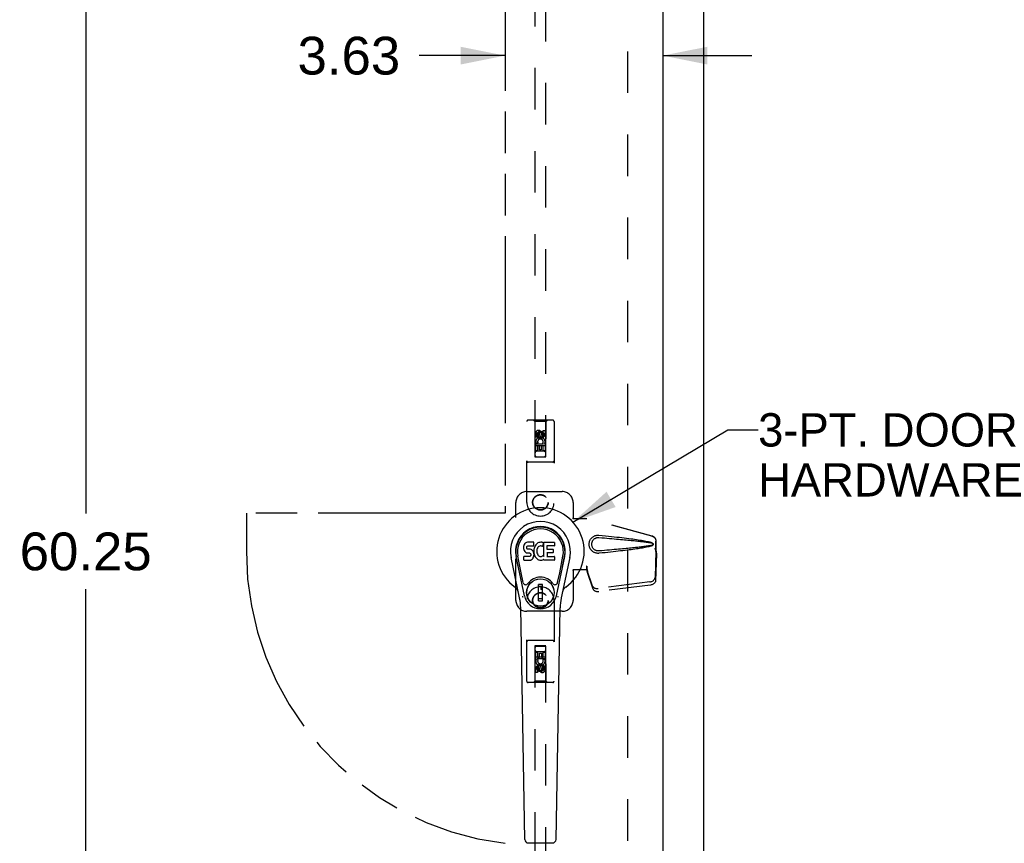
# Model space of a CAD drawing. Header units: inches. Extents: x 0 to 173, y 0 to 112.
# Tile 4 of 13: x 64 to 87, y 36 to 55. Entities that reach past the tile are written whole.
import ezdxf

# ---------------------------------------------------------------- set-up
doc = ezdxf.new("R2010")
doc.units = ezdxf.units.IN
doc.header["$LTSCALE"] = 9.537
doc.header["$MEASUREMENT"] = 0
doc.linetypes.add('HIDDEN', pattern=[0.2, 0.1, -0.1])
doc.linetypes.add('PHANTOM', pattern=[0.8, 0.45, -0.05, 0.1, -0.05, 0.1, -0.05])
doc.layers.get('0').update_dxf_attribs({"linetype": 'CONTINUOUS'})
for name, color, linetype in [('02___PRT_ALL_AXES', 7, 'CONTINUOUS'), ('AVAILABLE_DOOR_SPACE', 7, 'CONTINUOUS'), ('DEFAULT_2', 8, 'HIDDEN'), ('DIMENSIONS', 7, 'CONTINUOUS')]:
    doc.layers.add(name, color=color, linetype=linetype)
doc.styles.get("Standard").update_dxf_attribs({"font": 'arial.ttf'})
doc.dimstyles.new('DIMSTYLE_2', dxfattribs={"dimtxt": 0.867, "dimasz": 1.02, "dimexe": 0.09, "dimexo": 0.07, "dimgap": 0.0425, "dimtad": 0, "dimtih": 1, "dimtoh": 1, "dimzin": 4, "dimdsep": 46, "dimtxsty": 'Standard', "dimblk": '_FILLED', "dimblk1": '_FILLED', "dimblk2": '_FILLED', "dimcen": 0.09, "dimazin": 1, "dimtfac": 1, "dimtdec": 3, "dimtofl": 0, "dimtmove": 0, "dimatfit": 3, "dimldrblk": '_FILLED', "dimfxl": 0, "dimtolj": 1, "dimtzin": 4, "dimarcsym": 0})
doc.dimstyles.get("Standard").update_dxf_attribs({"dimtxt": 0.867, "dimasz": 1.02, "dimexe": 0.09, "dimexo": 0.07, "dimgap": 0.09, "dimtad": 0, "dimtih": 1, "dimtoh": 1, "dimdec": 3, "dimzin": 4, "dimdsep": 46, "dimtxsty": 'Standard', "dimblk": '_FILLED', "dimblk1": '_FILLED', "dimblk2": '_FILLED', "dimcen": 0.09, "dimadec": 3, "dimazin": 1, "dimtp": 0.001, "dimtm": 0.001, "dimtfac": 1, "dimtdec": 3, "dimtofl": 0, "dimtmove": 0, "dimatfit": 3, "dimldrblk": '_FILLED', "dimfxl": 0, "dimtolj": 1, "dimtzin": 4, "dimarcsym": 0})

# ---------------------------------------------------------------- blocks, each defined once
blk = doc.blocks.new('_FILLED')
at = {"color": 0, "linetype": 'ByBlock'}
blk.add_solid([(0, 0), (-1, 0.2), (-1, -0.2)], dxfattribs=at)
blk = doc.blocks.new('*D13')
at = {"layer": 'DIMENSIONS', "color": 2, "linetype": 'Continuous'}
for p, q in [((75.54, 54.07), (73.569, 54.07)), ((79.165, 54.07), (81.205, 54.07))]:
    blk.add_line(p, q, dxfattribs=at)
at = {"layer": 'DIMENSIONS', "color": 2, "linetype": 'Continuous', "xscale": 1.02, "yscale": 1.02, "zscale": 1.02}
blk.add_blockref('_FILLED', (75.54, 54.07), dxfattribs=at)
at = {"layer": 'DIMENSIONS', "color": 2, "linetype": 'Continuous', "xscale": 1.02, "yscale": 1.02, "zscale": 1.02, "rotation": 180}
blk.add_blockref('_FILLED', (79.165, 54.07), dxfattribs=at)
at = {"layer": 'DIMENSIONS', "color": 2, "linetype": 'Continuous', "insert": (73.135, 54.503), "char_height": 0.867, "width": 2.35605, "attachment_point": 3, "line_spacing_factor": 0.9}
blk.add_mtext('3.63', dxfattribs=at)
blk = doc.blocks.new('*D15')
at = {"layer": 'DIMENSIONS', "color": 2, "linetype": 'Continuous'}
for p, q in [((65.916, 72.813), (65.916, 43.555)), ((65.916, 12.563), (65.916, 41.821))]:
    blk.add_line(p, q, dxfattribs=at)
at = {"layer": 'DIMENSIONS', "color": 2, "linetype": 'Continuous', "xscale": 1.02, "yscale": 1.02, "zscale": 1.02}
for p, rotation in [((65.916, 72.813), 90), ((65.916, 12.563), 270)]:
    blk.add_blockref('_FILLED', p, dxfattribs=dict(at, rotation=rotation))
at = {"layer": 'DIMENSIONS', "color": 2, "linetype": 'Continuous', "insert": (65.916, 43.122), "char_height": 0.867, "width": 3.02967, "attachment_point": 2, "line_spacing_factor": 0.9}
blk.add_mtext('60.25', dxfattribs=at)

msp = doc.modelspace()

# ---------------------------------------------------------------- linework, layer by layer
at = {"color": 3, "linetype": 'Continuous'}
for p, q in [((80.103, 4.792), (80.103, 76.584)), ((79.165, 73.834), (79.165, 11.542))]:
    msp.add_line(p, q, dxfattribs=at)
at = {"color": 7, "linetype": 'Continuous'}
for p, q in [((75.968, 42.802), (75.967, 42.779)), ((75.967, 42.779), (75.967, 42.755)), ((75.967, 42.755), (75.971, 42.731)), ((75.974, 42.826), (75.968, 42.802)), ((75.971, 42.731), (75.98, 42.709)), ((75.983, 42.848), (75.974, 42.826)), ((75.996, 42.868), (75.983, 42.848)), ((76.005, 42.876), (75.996, 42.868)), ((76.015, 42.883), (76.005, 42.876)), ((76.036, 42.892), (76.015, 42.883)), ((76.06, 42.9), (76.036, 42.892)), ((76.038, 42.782), (76.04, 42.797)), ((76.038, 42.767), (76.038, 42.782)), ((76.038, 42.759), (76.038, 42.767)), ((76.041, 42.752), (76.038, 42.759)), ((76.04, 42.797), (76.044, 42.804)), ((76.045, 42.746), (76.041, 42.752)), ((76.044, 42.804), (76.049, 42.809)), ((76.051, 42.742), (76.045, 42.746)), ((76.049, 42.809), (76.064, 42.813)), ((76.066, 42.738), (76.051, 42.742)), ((76.199, 42.9), (76.06, 42.9)), ((76.064, 42.813), (76.078, 42.814)), ((76.09, 42.739), (76.066, 42.738)), ((76.078, 42.814), (76.191, 42.814)), ((76.114, 42.737), (76.09, 42.739)), ((76.137, 42.732), (76.114, 42.737)), ((76.148, 42.728), (76.137, 42.732)), ((76.158, 42.721), (76.148, 42.728)), ((76.175, 42.704), (76.158, 42.721)), ((76.191, 42.814), (76.197, 42.815)), ((76.197, 42.815), (76.199, 42.82)), ((76.201, 42.857), (76.199, 42.9)), ((76.199, 42.82), (76.2, 42.833)), ((76.203, 42.736), (76.199, 42.691)), ((76.2, 42.833), (76.201, 42.857)), ((76.208, 42.757), (76.203, 42.736)), ((76.214, 42.779), (76.208, 42.757)), ((76.222, 42.8), (76.214, 42.779)), ((76.233, 42.819), (76.222, 42.8)), ((76.246, 42.837), (76.233, 42.819)), ((76.261, 42.854), (76.246, 42.837)), ((76.277, 42.869), (76.261, 42.854)), ((76.272, 42.734), (76.269, 42.707)), ((76.276, 42.746), (76.272, 42.734)), ((76.282, 42.758), (76.276, 42.746)), ((76.295, 42.882), (76.277, 42.869)), ((76.296, 42.781), (76.282, 42.758)), ((76.315, 42.891), (76.295, 42.882)), ((76.304, 42.792), (76.296, 42.781)), ((76.315, 42.799), (76.304, 42.792)), ((76.337, 42.896), (76.315, 42.891)), ((76.34, 42.81), (76.315, 42.799)), ((76.359, 42.898), (76.337, 42.896)), ((76.353, 42.813), (76.34, 42.81)), ((76.366, 42.813), (76.353, 42.813)), ((76.382, 42.898), (76.359, 42.898)), ((76.379, 42.81), (76.366, 42.813)), ((76.392, 42.805), (76.379, 42.81)), ((76.393, 42.896), (76.382, 42.898)), ((76.404, 42.893), (76.393, 42.896)), ((76.424, 42.875), (76.398, 42.807)), ((76.422, 42.881), (76.404, 42.893)), ((76.432, 42.898), (76.669, 42.898)), ((76.432, 42.572), (76.432, 42.898)), ((76.503, 42.81), (76.503, 42.742)), ((76.669, 42.814), (76.507, 42.814)), ((76.507, 42.738), (76.638, 42.738)), ((76.643, 42.733), (76.643, 42.66)), ((76.674, 42.893), (76.674, 42.819)), ((75.876, 41.619), (75.679, 42.545)), ((75.987, 41.666), (75.794, 42.569)), ((75.843, 42.343), (75.798, 42.57)), ((75.91, 42.196), (75.836, 42.577)), ((75.969, 42.493), (75.969, 42.568)), ((76.033, 42.573), (75.974, 42.572)), ((75.974, 42.488), (76.118, 42.488)), ((75.98, 42.709), (75.992, 42.689)), ((75.992, 42.689), (76.009, 42.672)), ((76.009, 42.672), (76.029, 42.659)), ((76.029, 42.659), (76.04, 42.654)), ((76.094, 42.573), (76.033, 42.573)), ((76.04, 42.654), (76.052, 42.652)), ((76.052, 42.652), (76.099, 42.652)), ((76.109, 42.574), (76.094, 42.573)), ((76.099, 42.652), (76.107, 42.651)), ((76.107, 42.651), (76.114, 42.649)), ((76.115, 42.578), (76.109, 42.574)), ((76.114, 42.649), (76.12, 42.644)), ((76.121, 42.583), (76.115, 42.578)), ((76.118, 42.488), (76.13, 42.49)), ((76.12, 42.644), (76.125, 42.638)), ((76.13, 42.595), (76.121, 42.583)), ((76.125, 42.638), (76.131, 42.625)), ((76.133, 42.602), (76.13, 42.595)), ((76.13, 42.49), (76.141, 42.494)), ((76.131, 42.625), (76.133, 42.61)), ((76.133, 42.61), (76.133, 42.602)), ((76.141, 42.494), (76.161, 42.508)), ((76.161, 42.508), (76.178, 42.524)), ((76.188, 42.684), (76.175, 42.704)), ((76.178, 42.524), (76.185, 42.534)), ((76.185, 42.534), (76.19, 42.545)), ((76.198, 42.662), (76.188, 42.684)), ((76.19, 42.545), (76.199, 42.568)), ((76.204, 42.639), (76.198, 42.662)), ((76.199, 42.691), (76.2, 42.669)), ((76.199, 42.568), (76.205, 42.591)), ((76.2, 42.669), (76.203, 42.647)), ((76.203, 42.647), (76.207, 42.625)), ((76.206, 42.615), (76.204, 42.639)), ((76.205, 42.591), (76.206, 42.615)), ((76.207, 42.625), (76.214, 42.604)), ((76.214, 42.604), (76.236, 42.565)), ((76.236, 42.565), (76.248, 42.546)), ((76.248, 42.546), (76.263, 42.53)), ((76.263, 42.53), (76.28, 42.515)), ((76.269, 42.707), (76.268, 42.68)), ((76.268, 42.68), (76.269, 42.667)), ((76.269, 42.667), (76.273, 42.654)), ((76.273, 42.654), (76.283, 42.629)), ((76.28, 42.515), (76.297, 42.501)), ((76.283, 42.629), (76.296, 42.606)), ((76.296, 42.606), (76.305, 42.596)), ((76.297, 42.501), (76.307, 42.496)), ((76.305, 42.596), (76.315, 42.587)), ((76.307, 42.496), (76.317, 42.492)), ((76.315, 42.587), (76.326, 42.58)), ((76.317, 42.492), (76.339, 42.486)), ((76.326, 42.58), (76.338, 42.575)), ((76.338, 42.575), (76.352, 42.572)), ((76.352, 42.572), (76.365, 42.572)), ((76.365, 42.572), (76.378, 42.574)), ((76.378, 42.574), (76.391, 42.578)), ((76.383, 42.487), (76.405, 42.494)), ((76.391, 42.578), (76.403, 42.583)), ((76.403, 42.583), (76.414, 42.591)), ((76.405, 42.494), (76.424, 42.505)), ((76.421, 42.59), (76.432, 42.572)), ((76.434, 42.506), (76.424, 42.506)), ((76.424, 42.505), (76.424, 42.506)), ((76.434, 42.493), (76.434, 42.506)), ((76.67, 42.488), (76.439, 42.488)), ((76.504, 42.651), (76.504, 42.574)), ((76.638, 42.656), (76.508, 42.656)), ((76.508, 42.569), (76.67, 42.569)), ((76.674, 42.565), (76.674, 42.493)), ((76.719, 41.666), (76.911, 42.569)), ((76.795, 42.196), (76.87, 42.577)), ((77.027, 42.545), (76.829, 41.619)), ((76.863, 42.343), (76.907, 42.57)), ((76.339, 42.486), (76.361, 42.484)), ((76.361, 42.484), (76.383, 42.487)), ((75.958, 41.971), (75.91, 42.196)), ((76.747, 41.971), (76.795, 42.196)), ((76.398, 41.931), (76.307, 41.931)), ((76.307, 41.557), (76.307, 41.931)), ((76.307, 41.891), (76.398, 41.891)), ((76.359, 41.891), (76.359, 41.813)), ((76.398, 41.813), (76.359, 41.813)), ((76.398, 41.557), (76.398, 41.931)), ((76.398, 41.596), (76.307, 41.596)), ((75.995, 36.073), (75.902, 41.393)), ((76.307, 41.557), (76.398, 41.557)), ((76.711, 36.073), (76.803, 41.393)), ((76.074, 35.995), (76.632, 35.995))]:
    msp.add_line(p, q, dxfattribs=at)
for points in [[(75.954, 41.635), (75.953, 41.641), (75.951, 41.646), (75.95, 41.652), (75.948, 41.658)], [(76.757, 41.658), (76.756, 41.652), (76.754, 41.646), (76.753, 41.641), (76.751, 41.635)]]:
    msp.add_lwpolyline(points, dxfattribs=at)
for radius in [0.317, 0.313]:
    msp.add_circle((76.353, 41.744), radius, dxfattribs=at)
for centre, radius, start, end in [((76.353, 42.688), 1.004, 305.5066, 234.4934), ((76.353, 42.688), 0.689, 347.9703, 192.0297), ((76.353, 42.688), 0.571, 347.9703, 192.0297), ((76.353, 42.678), 0.527, 348.9402, 191.0594), ((76.393, 42.809), 0.00448, 246.1578, 339.0016), ((76.42, 42.877), 0.00448, 339.0016, 51.8729), ((76.507, 42.81), 0.00448, 90, 180), ((76.507, 42.742), 0.00448, 180, 270), ((76.638, 42.733), 0.00448, 0, 90), ((76.669, 42.893), 0.00448, 0, 90), ((76.669, 42.819), 0.00448, 270, 360), ((75.974, 42.568), 0.00448, 90, 180.0119), ((75.974, 42.493), 0.00483, 180, 270), ((76.417, 42.587), 0.00448, 34.0893, 127.3444), ((76.439, 42.493), 0.00448, 180, 270), ((76.508, 42.651), 0.00448, 90, 180), ((76.508, 42.574), 0.00448, 180, 270), ((76.638, 42.66), 0.00448, 270, 360), ((76.67, 42.565), 0.00448, 0, 90), ((76.67, 42.493), 0.00448, 270, 360), ((76.353, 41.744), 0.354, 35.4237, 144.5763), ((75.655, 41.711), 0.197, 12.0297, 54.4934), ((76.016, 41.983), 0.0591, 192.0297, 324.5763), ((76.69, 41.983), 0.0591, 215.4237, 347.9703), ((77.05, 41.711), 0.197, 125.5066, 167.9703), ((74.721, 41.372), 1.181, 1, 12.0297), ((76.353, 41.744), 0.374, 192.0297, 347.9703), ((77.984, 41.372), 1.181, 167.9703, 179), ((76.074, 36.074), 0.0787, 181, 270), ((76.632, 36.074), 0.0787, 270, 359)]:
    msp.add_arc(centre, radius, start, end, dxfattribs=at)
msp.add_ellipse((76.353, 42.678), major_axis=(0, 0.565), ratio=0.999848, start_param=-1.76365, end_param=1.76365, dxfattribs=at)
at = {"layer": '02___PRT_ALL_AXES', "color": 8, "linetype": 'HIDDEN'}
for p, q in [((76.417, 45.467), (76.459, 45.467)), ((76.417, 45.375), (76.417, 45.467)), ((76.459, 45.467), (76.459, 45.375)), ((76.246, 45.311), (76.246, 45.403)), ((76.289, 45.311), (76.246, 45.311)), ((76.289, 45.403), (76.289, 45.311)), ((76.332, 45.375), (76.332, 45.403)), ((76.373, 45.417), (76.373, 45.371)), ((76.246, 45.155), (76.424, 45.155)), ((76.246, 44.999), (76.246, 45.155)), ((76.289, 44.999), (76.246, 44.999)), ((76.294, 45.179), (76.255, 45.162)), ((76.331, 45.112), (76.289, 45.112)), ((76.289, 45.112), (76.289, 44.999)), ((76.331, 45.02), (76.331, 45.112)), ((76.373, 45.02), (76.331, 45.02)), ((76.417, 45.112), (76.373, 45.112)), ((76.373, 45.112), (76.373, 45.02)), ((76.424, 45.155), (76.405, 45.168)), ((76.417, 44.999), (76.417, 45.112)), ((76.459, 44.999), (76.417, 44.999)), ((76.449, 45.158), (76.447, 45.155)), ((76.447, 45.155), (76.459, 45.155)), ((76.459, 45.155), (76.459, 44.999)), ((76.246, 40.378), (76.289, 40.378)), ((76.246, 40.222), (76.246, 40.378)), ((76.289, 40.378), (76.289, 40.264)), ((76.289, 40.264), (76.332, 40.264)), ((76.332, 40.356), (76.374, 40.356)), ((76.332, 40.264), (76.332, 40.356)), ((76.374, 40.356), (76.374, 40.264)), ((76.374, 40.264), (76.417, 40.264)), ((76.417, 40.378), (76.459, 40.378)), ((76.417, 40.264), (76.417, 40.378)), ((76.459, 40.378), (76.459, 40.222)), ((76.258, 40.222), (76.246, 40.222)), ((76.257, 40.218), (76.258, 40.222)), ((76.459, 40.222), (76.282, 40.222)), ((76.282, 40.222), (76.3, 40.209)), ((76.332, 39.959), (76.332, 40.005)), ((76.411, 40.197), (76.45, 40.214)), ((76.417, 40.065), (76.459, 40.065)), ((76.417, 39.973), (76.417, 40.065)), ((76.459, 40.065), (76.459, 39.973)), ((76.246, 39.909), (76.246, 40.002)), ((76.289, 39.909), (76.246, 39.909)), ((76.289, 40.002), (76.289, 39.909)), ((76.373, 40.002), (76.373, 39.973))]:
    msp.add_line(p, q, dxfattribs=at)
for centre, radius in [((76.353, 45.361), 0.085), ((76.353, 43.813), 0.172), ((76.353, 41.563), 0.172), ((76.353, 40.016), 0.085)]:
    msp.add_circle(centre, radius, dxfattribs=at)
for centre, radius, start, end in [((76.31, 45.403), 0.0644, 12.2995, 180.0775), ((76.353, 45.204), 0.107, 334.2636, 203.4027), ((76.31, 45.403), 0.0219, 359.9011, 180), ((76.353, 45.204), 0.0639, 324.8895, 203.4026), ((76.396, 45.375), 0.0635, 180, 360), ((76.395, 45.375), 0.0219, 190.307, 360), ((76.353, 40.172), 0.107, 154.2636, 23.4027), ((76.31, 40.002), 0.0635, 0, 180), ((76.353, 40.172), 0.0639, 144.8895, 23.4026), ((76.311, 40.002), 0.0219, 10.307, 180), ((76.395, 39.973), 0.0644, 192.2995, 0.0775), ((76.395, 39.973), 0.0219, 179.9011, 360)]:
    msp.add_arc(centre, radius, start, end, dxfattribs=at)
at = {"layer": 'AVAILABLE_DOOR_SPACE', "color": 4, "linetype": 'PHANTOM'}
for p, q in [((75.54, 72.813), (75.54, 43.563)), ((75.54, 43.563), (69.603, 43.563)), ((69.603, 43.563), (69.603, 42.688))]:
    msp.add_line(p, q, dxfattribs=at)
msp.add_arc((76.353, 42.688), 6.75, 180, 263.0865, dxfattribs=at)
at = {"layer": 'DEFAULT_2', "color": 8, "linetype": 'HIDDEN'}
for p, q in [((78.353, 73.24), (78.353, 12.136)), ((76.228, 72.861), (76.228, 44.859)), ((76.478, 44.859), (76.478, 72.861)), ((76.04, 43.813), (76.04, 45.671)), ((76.635, 45.701), (76.07, 45.701)), ((76.223, 45.671), (76.193, 45.701)), ((76.483, 45.671), (76.223, 45.671)), ((76.223, 45.671), (76.226, 44.861)), ((76.479, 44.861), (76.483, 45.671)), ((76.483, 45.671), (76.513, 45.701)), ((76.665, 45.671), (76.665, 43.813)), ((76.353, 45.433), (76.29, 45.396)), ((76.415, 45.396), (76.353, 45.433)), ((76.353, 45.433), (76.353, 45.421)), ((76.29, 45.396), (76.3, 45.391)), ((76.29, 45.396), (76.29, 45.324)), ((76.29, 45.324), (76.3, 45.33)), ((76.29, 45.324), (76.353, 45.288)), ((76.353, 45.421), (76.3, 45.391)), ((76.3, 45.391), (76.3, 45.33)), ((76.3, 45.33), (76.353, 45.3)), ((76.405, 45.391), (76.353, 45.421)), ((76.353, 45.3), (76.405, 45.33)), ((76.353, 45.288), (76.415, 45.324)), ((76.353, 45.288), (76.353, 45.3)), ((76.415, 45.396), (76.405, 45.391)), ((76.405, 45.33), (76.405, 45.391)), ((76.415, 45.324), (76.405, 45.33)), ((76.415, 45.324), (76.415, 45.396)), ((76.48, 45.111), (76.225, 45.111)), ((76.438, 44.986), (76.268, 44.986)), ((76.226, 44.861), (76.479, 44.861)), ((76.228, 44.862), (76.478, 44.862)), ((76.228, 44.859), (76.478, 44.859)), ((76.635, 44.736), (76.07, 44.736)), ((76.04, 44.063), (76.853, 44.063)), ((75.79, 41.563), (75.79, 43.813)), ((77.103, 43.813), (77.103, 43.46)), ((77.1, 43.443), (77.103, 43.46)), ((77.1, 43.443), (77.421, 43.443)), ((77.107, 43.443), (77.103, 43.46)), ((78.91, 43.041), (77.413, 43.443)), ((78.918, 43.041), (77.421, 43.443)), ((78.981, 42.772), (79.003, 42.69)), ((78.989, 42.772), (79.01, 42.69)), ((79.003, 42.69), (79.003, 42.92)), ((79.004, 42.718), (79.013, 42.662)), ((79.01, 42.69), (79.01, 42.92)), ((79.002, 42.702), (78.983, 42.087)), ((79.016, 42.631), (78.996, 42.016)), ((79.002, 42.702), (79.016, 42.631)), ((79.01, 42.69), (79.003, 42.69)), ((79.013, 42.662), (79.014, 42.651)), ((79.014, 42.651), (79.015, 42.641)), ((79.015, 42.641), (79.016, 42.631)), ((77.421, 42.263), (77.1, 42.263)), ((77.1, 42.263), (77.103, 42.246)), ((77.107, 42.263), (77.103, 42.246)), ((77.421, 42.351), (77.413, 42.351)), ((77.413, 42.351), (77.413, 42.263)), ((77.551, 41.893), (77.419, 42.276)), ((77.433, 42.205), (77.419, 42.276)), ((77.421, 42.351), (77.421, 42.263)), ((77.103, 42.246), (77.103, 41.563)), ((77.565, 41.822), (77.433, 42.205)), ((78.865, 41.988), (77.678, 41.835)), ((78.879, 41.917), (77.692, 41.764)), ((76.04, 39.706), (76.04, 41.563)), ((76.665, 41.563), (76.665, 39.706)), ((76.853, 41.313), (76.04, 41.313)), ((76.635, 40.641), (76.07, 40.641)), ((76.226, 40.516), (76.223, 39.706)), ((76.226, 40.516), (76.479, 40.516)), ((76.478, 40.517), (76.228, 40.517)), ((76.228, 40.517), (76.228, 12.516)), ((76.478, 40.514), (76.228, 40.514)), ((76.478, 12.516), (76.478, 40.517)), ((76.483, 39.706), (76.479, 40.516)), ((76.225, 40.266), (76.48, 40.266)), ((76.268, 40.391), (76.438, 40.391)), ((76.353, 40.088), (76.29, 40.052)), ((76.29, 40.052), (76.3, 40.046)), ((76.29, 40.052), (76.29, 39.98)), ((76.353, 40.077), (76.3, 40.046)), ((76.3, 40.046), (76.3, 39.986)), ((76.415, 40.052), (76.353, 40.088)), ((76.353, 40.088), (76.353, 40.077)), ((76.405, 40.046), (76.353, 40.077)), ((76.415, 40.052), (76.405, 40.046)), ((76.405, 39.986), (76.405, 40.046)), ((76.415, 39.98), (76.415, 40.052)), ((76.29, 39.98), (76.3, 39.986)), ((76.29, 39.98), (76.353, 39.944)), ((76.3, 39.986), (76.353, 39.955)), ((76.353, 39.955), (76.405, 39.986)), ((76.353, 39.944), (76.415, 39.98)), ((76.353, 39.944), (76.353, 39.955)), ((76.415, 39.98), (76.405, 39.986)), ((76.635, 39.676), (76.07, 39.676)), ((76.223, 39.706), (76.193, 39.676)), ((76.483, 39.706), (76.223, 39.706)), ((76.483, 39.706), (76.513, 39.676))]:
    msp.add_line(p, q, dxfattribs=at)
for points in [[(77.697, 42.645), (77.684, 42.644), (77.671, 42.644), (77.658, 42.645), (77.645, 42.647), (77.632, 42.649), (77.62, 42.652), (77.608, 42.656), (77.596, 42.661), (77.584, 42.666), (77.572, 42.673), (77.561, 42.68), (77.55, 42.688), (77.538, 42.698), (77.527, 42.709), (77.516, 42.722), (77.506, 42.736), (77.496, 42.751), (77.488, 42.767), (77.482, 42.784), (77.477, 42.801), (77.473, 42.818), (77.471, 42.835), (77.47, 42.852), (77.471, 42.87), (77.473, 42.887), (77.476, 42.904), (77.481, 42.921), (77.488, 42.938), (77.496, 42.954), (77.505, 42.969), (77.515, 42.983), (77.526, 42.996), (77.537, 43.007), (77.549, 43.017), (77.56, 43.026), (77.571, 43.033), (77.583, 43.04), (77.595, 43.045), (77.607, 43.05), (77.619, 43.054), (77.632, 43.057), (77.645, 43.06), (77.658, 43.061)], [(77.697, 42.699), (77.687, 42.698), (77.678, 42.698), (77.668, 42.699), (77.659, 42.7), (77.65, 42.702), (77.641, 42.705), (77.632, 42.707), (77.623, 42.711), (77.615, 42.715), (77.607, 42.72), (77.598, 42.725), (77.59, 42.731), (77.582, 42.738), (77.574, 42.746), (77.566, 42.755), (77.559, 42.765), (77.552, 42.776), (77.546, 42.787), (77.542, 42.799), (77.538, 42.81), (77.536, 42.821), (77.534, 42.832), (77.533, 42.842), (77.532, 42.852), (77.533, 42.863), (77.533, 42.873), (77.535, 42.884), (77.538, 42.895), (77.541, 42.906), (77.546, 42.917), (77.551, 42.928), (77.558, 42.939), (77.565, 42.95), (77.573, 42.959), (77.581, 42.967), (77.589, 42.974), (77.597, 42.981), (77.606, 42.986), (77.614, 42.991), (77.623, 42.995), (77.631, 42.999), (77.64, 43.002), (77.649, 43.004), (77.659, 43.006), (77.668, 43.007), (77.678, 43.008), (77.687, 43.008), (77.697, 43.008)], [(77.658, 43.061), (77.671, 43.062), (77.684, 43.062), (77.697, 43.061)], [(77.697, 43.061), (77.772, 43.054), (77.845, 43.046), (77.915, 43.039), (77.981, 43.032), (78.046, 43.025), (78.107, 43.018), (78.166, 43.012), (78.223, 43.005), (78.277, 42.999), (78.329, 42.992), (78.379, 42.986), (78.426, 42.98), (78.472, 42.974), (78.516, 42.968), (78.558, 42.962), (78.599, 42.956), (78.637, 42.95), (78.674, 42.944), (78.709, 42.938), (78.743, 42.932), (78.775, 42.925), (78.806, 42.919), (78.836, 42.912), (78.864, 42.905), (78.89, 42.897), (78.915, 42.888)], [(77.697, 43.008), (77.76, 43.002), (77.821, 42.997), (77.88, 42.992), (77.937, 42.987), (77.992, 42.982), (78.045, 42.978), (78.096, 42.973), (78.144, 42.969), (78.191, 42.965), (78.236, 42.961), (78.279, 42.957), (78.321, 42.953), (78.36, 42.949), (78.398, 42.945), (78.434, 42.942), (78.468, 42.938), (78.501, 42.935), (78.532, 42.932), (78.562, 42.928), (78.591, 42.925), (78.62, 42.922), (78.647, 42.919), (78.674, 42.916), (78.701, 42.912), (78.728, 42.909), (78.755, 42.905), (78.782, 42.901), (78.809, 42.898), (78.835, 42.893), (78.862, 42.889), (78.889, 42.883), (78.915, 42.877)], [(78.91, 43.041), (78.923, 43.037), (78.936, 43.031), (78.947, 43.024), (78.958, 43.016), (78.968, 43.007), (78.977, 42.996), (78.985, 42.985), (78.991, 42.973), (78.996, 42.96), (79, 42.947), (79.002, 42.934), (79.003, 42.92)], [(79.01, 42.92), (79.01, 42.934), (79.008, 42.947), (79.004, 42.96), (78.999, 42.973), (78.992, 42.985), (78.985, 42.996), (78.976, 43.007), (78.966, 43.016), (78.955, 43.024), (78.943, 43.031), (78.931, 43.037), (78.918, 43.041)], [(78.915, 42.829), (78.889, 42.823), (78.862, 42.818), (78.836, 42.813), (78.809, 42.809), (78.782, 42.805), (78.755, 42.801), (78.729, 42.798), (78.702, 42.794), (78.675, 42.791), (78.648, 42.788), (78.62, 42.784), (78.592, 42.781), (78.563, 42.778), (78.533, 42.775), (78.502, 42.772), (78.469, 42.768), (78.435, 42.765), (78.399, 42.761), (78.361, 42.758), (78.321, 42.754), (78.28, 42.75), (78.237, 42.746), (78.192, 42.742), (78.145, 42.737), (78.096, 42.733), (78.045, 42.729), (77.993, 42.724), (77.938, 42.719), (77.881, 42.714), (77.821, 42.709), (77.76, 42.704), (77.697, 42.699)], [(78.915, 42.818), (78.892, 42.81), (78.868, 42.803), (78.843, 42.796), (78.816, 42.79), (78.789, 42.784), (78.759, 42.778), (78.729, 42.772), (78.697, 42.766), (78.664, 42.761), (78.63, 42.755), (78.594, 42.75), (78.556, 42.744), (78.517, 42.738), (78.476, 42.733), (78.434, 42.727), (78.39, 42.721), (78.344, 42.716), (78.296, 42.71), (78.246, 42.704), (78.194, 42.698), (78.141, 42.692), (78.084, 42.686), (78.026, 42.679), (77.965, 42.673), (77.902, 42.666), (77.836, 42.659), (77.768, 42.652), (77.697, 42.645)], [(78.915, 42.888), (78.921, 42.885), (78.926, 42.881), (78.931, 42.876), (78.934, 42.871), (78.937, 42.866), (78.939, 42.86), (78.939, 42.853), (78.939, 42.847), (78.937, 42.841), (78.935, 42.835), (78.931, 42.83), (78.926, 42.825), (78.921, 42.821), (78.915, 42.818)], [(78.915, 42.877), (78.92, 42.875), (78.925, 42.873), (78.928, 42.87), (78.931, 42.866), (78.934, 42.862), (78.935, 42.858), (78.935, 42.853), (78.935, 42.848), (78.934, 42.844), (78.931, 42.84), (78.928, 42.836), (78.924, 42.833), (78.92, 42.831), (78.915, 42.829)], [(78.981, 42.772), (78.986, 42.752), (78.992, 42.733), (78.997, 42.714), (79.002, 42.696), (79.008, 42.678), (79.013, 42.662)], [(78.989, 42.772), (78.991, 42.762), (78.994, 42.753), (78.997, 42.744), (78.999, 42.735), (79.002, 42.726), (79.004, 42.718)], [(79.004, 42.718), (79.004, 42.715), (79.004, 42.712), (79.003, 42.71), (79.003, 42.707), (79.002, 42.704), (79.002, 42.702)], [(77.413, 42.351), (77.416, 42.33), (77.418, 42.31), (77.421, 42.291), (77.423, 42.272), (77.43, 42.225)], [(77.42, 42.292), (77.42, 42.287), (77.42, 42.284), (77.42, 42.281), (77.419, 42.279), (77.419, 42.276)], [(77.421, 42.351), (77.421, 42.34), (77.42, 42.33)], [(77.42, 42.33), (77.42, 42.31), (77.42, 42.301), (77.42, 42.292)], [(77.427, 42.244), (77.426, 42.255), (77.424, 42.272), (77.422, 42.288), (77.421, 42.302), (77.42, 42.315), (77.42, 42.323)], [(77.43, 42.225), (77.432, 42.21), (77.433, 42.205)], [(78.865, 41.988), (78.881, 41.99), (78.896, 41.994), (78.91, 42), (78.924, 42.006), (78.937, 42.014), (78.948, 42.022), (78.958, 42.032), (78.967, 42.042), (78.973, 42.053), (78.978, 42.064), (78.982, 42.075), (78.983, 42.087)], [(77.551, 41.893), (77.555, 41.883), (77.561, 41.874), (77.568, 41.866), (77.577, 41.858), (77.587, 41.851), (77.598, 41.846), (77.609, 41.841), (77.622, 41.837), (77.636, 41.835), (77.65, 41.834), (77.664, 41.834), (77.678, 41.835)], [(77.692, 41.764), (77.677, 41.763), (77.663, 41.763), (77.649, 41.764), (77.636, 41.766), (77.623, 41.77), (77.611, 41.775), (77.6, 41.78), (77.59, 41.787), (77.582, 41.795), (77.575, 41.803), (77.569, 41.812), (77.565, 41.822)], [(78.996, 42.016), (78.995, 42.004), (78.992, 41.993), (78.987, 41.982), (78.98, 41.971), (78.972, 41.961), (78.961, 41.951), (78.95, 41.943), (78.937, 41.935), (78.924, 41.929), (78.909, 41.923), (78.894, 41.919), (78.879, 41.917)]]:
    msp.add_lwpolyline(points, dxfattribs=at)
for centre, radius in [((76.353, 45.361), 0.0845), ((76.353, 43.813), 0.18), ((76.353, 41.563), 0.18), ((76.353, 40.016), 0.0845)]:
    msp.add_circle(centre, radius, dxfattribs=at)
for centre, radius, start, end in [((76.07, 45.671), 0.03, 90, 180), ((76.635, 45.671), 0.03, 0, 90), ((76.268, 44.946), 0.04, 90, 180), ((76.438, 44.946), 0.04, 0, 90), ((76.07, 44.766), 0.03, 180, 270), ((76.268, 44.901), 0.04, 180, 270), ((76.438, 44.901), 0.04, 270, 360), ((76.635, 44.766), 0.03, 270, 360), ((76.04, 43.813), 0.25, 90, 180), ((76.853, 43.813), 0.25, 0, 90), ((76.353, 43.813), 0.312, 180, 360), ((76.353, 41.563), 0.312, 0, 180), ((76.04, 41.563), 0.25, 180, 270), ((76.853, 41.563), 0.25, 270, 360), ((76.07, 40.611), 0.03, 90, 180), ((76.268, 40.476), 0.04, 90, 180), ((76.438, 40.476), 0.04, 0, 90), ((76.635, 40.611), 0.03, 0, 90), ((76.268, 40.431), 0.04, 180, 270), ((76.438, 40.431), 0.04, 270, 360), ((76.07, 39.706), 0.03, 180, 270), ((76.635, 39.706), 0.03, 270, 360)]:
    msp.add_arc(centre, radius, start, end, dxfattribs=at)

# ---------------------------------------------------------------- texts
at = {"layer": 'DIMENSIONS', "color": 2, "linetype": 'Continuous', "insert": (81.349, 45.861), "char_height": 0.765, "width": 6.22238, "attachment_point": 1, "line_spacing_factor": 0.9}
msp.add_mtext('3-PT. DOOR\\PHARDWARE', dxfattribs=at)

# ---------------------------------------------------------------- dimensions: what is measured, and where the dimension line sits
at = {"layer": 'DIMENSIONS', "color": 2, "linetype": 'Continuous'}
for base, p1, p2, angle, picture, middle in [((65.916, 12.563), (75.54, 72.813), (75.54, 12.563), 270, '*D15', (65.912, 42.683)), ((75.540224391, 54.069640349), (79.165224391, 11.542162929), (75.540224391, 72.813162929), 180, '*D13', (71.956033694, 54.06480693))]:
    dim = msp.add_linear_dim(base=base, p1=p1, p2=p2, angle=angle, dimstyle='DIMSTYLE_2', dxfattribs=at)
    dim.commit()
    dim.dimension.update_dxf_attribs({"geometry": picture, "text_midpoint": middle, "dimtype": 160})

# ---------------------------------------------------------------- leaders
at = {"layer": 'DIMENSIONS', "color": 2, "linetype": 'Continuous', "annotation_type": 0, "has_hookline": 1, "hookline_direction": 1, "text_width": 6.091}
msp.add_leader([(77.098, 43.361), (80.656, 45.479), (81.349, 45.479)], dimstyle='Standard', override={"dimtad": 0}, dxfattribs=at)

doc.saveas('drawing.dxf')
